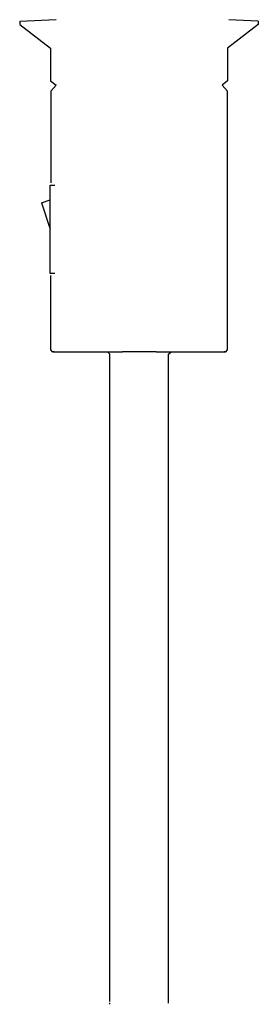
# Model space of a CAD drawing. Header units: millimetres. Extents: x -185 to 169, y 0 to 1631.
# Tile 2 of 6: x -27 to 27, y 1093 to 1316. Entities that reach past the tile are written whole.
import ezdxf

# ---------------------------------------------------------------- set-up
doc = ezdxf.new("R2010")
doc.units = ezdxf.units.MM
doc.layers.add('G-IMPT', color=7, linetype='Continuous', lineweight=40)

# ---------------------------------------------------------------- blocks, each defined once
blk = doc.blocks.new('Floor lamp_DXF-2889-Справа')
at = {"layer": 'G-IMPT', "color": 250, "lineweight": -3, "true_color": 0x404040}
for p, q in [((-27, 1315.5), (-18.73, 1315.91)), ((-27, 1315.5), (-27, 1314.77)), ((27, 1315.5), (20.35, 1315.83)), ((27, 1315.5), (27, 1314.77)), ((-27, 1314.77), (-20, 1309.41)), ((27, 1314.77), (20, 1309.41)), ((-20, 1309.41), (-20, 1301.99)), ((20, 1309.41), (20, 1301.99)), ((-20, 1301.99), (-18.75, 1300.98)), ((20, 1301.99), (18.81, 1301.03)), ((-19.95, 1299.67), (-18.75, 1300.98)), ((20.05, 1299.67), (18.81, 1301.03)), ((-19.95, 1299.67), (-19.95, 1278.88)), ((20.05, 1241.09), (20.05, 1299.67)), ((-19.95, 1241.09), (-19.95, 1257.88)), ((-19.56, 1240.64), (-19.95, 1241.09)), ((-19.18, 1240.64), (-19.56, 1240.64)), ((-19.56, 1240.64), (-19.18, 1240.64)), ((-19.18, 1240.64), (-18.07, 1240.64)), ((-18.07, 1240.64), (-16.26, 1240.64)), ((-16.26, 1240.64), (-13.82, 1240.64)), ((-13.82, 1240.64), (-10.85, 1240.64)), ((-10.85, 1240.64), (-7.45, 1240.64)), ((-7.45, 1240.64), (-3.77, 1240.64)), ((-6.58, 1240.07), (-7.15, 1240.64)), ((-6.58, 1093.55), (-6.58, 1240.07)), ((0, 1240.64), (-3.77, 1240.64)), ((3.88, 1240.64), (0.05, 1240.64)), ((3.88, 1240.64), (7.56, 1240.64)), ((6.69, 1240.07), (7.25, 1240.64)), ((6.69, 1093.85), (6.69, 1240.07)), ((7.56, 1240.64), (10.95, 1240.64)), ((10.95, 1240.64), (13.92, 1240.64)), ((13.92, 1240.64), (16.36, 1240.64)), ((16.36, 1240.64), (18.17, 1240.64)), ((18.17, 1240.64), (19.29, 1240.64)), ((19.29, 1240.64), (19.67, 1240.64)), ((19.67, 1240.64), (19.29, 1240.64)), ((19.67, 1240.64), (20.05, 1241.09)), ((-6.58, 1092.9), (-6.58, 1093.26)), ((6.69, 1093.13), (6.69, 1093.85))]:
    blk.add_line(p, q, dxfattribs=at)
at = {"layer": 'G-IMPT', "lineweight": -3}
for p, q in [((-20.08, 1258.38), (-20.08, 1278.38)), ((-20.08, 1278.38), (-19.08, 1278.38)), ((-22.08, 1274.38), (-20.08, 1275.04)), ((-22.08, 1274.38), (-20.08, 1268.38)), ((-19.08, 1258.38), (-20.08, 1258.38))]:
    blk.add_line(p, q, dxfattribs=at)

msp = doc.modelspace()

# ---------------------------------------------------------------- block references
at = {"layer": 'G-IMPT'}
msp.add_blockref('Floor lamp_DXF-2889-Справа', (0, 0), dxfattribs=at)

doc.saveas('drawing.dxf')
